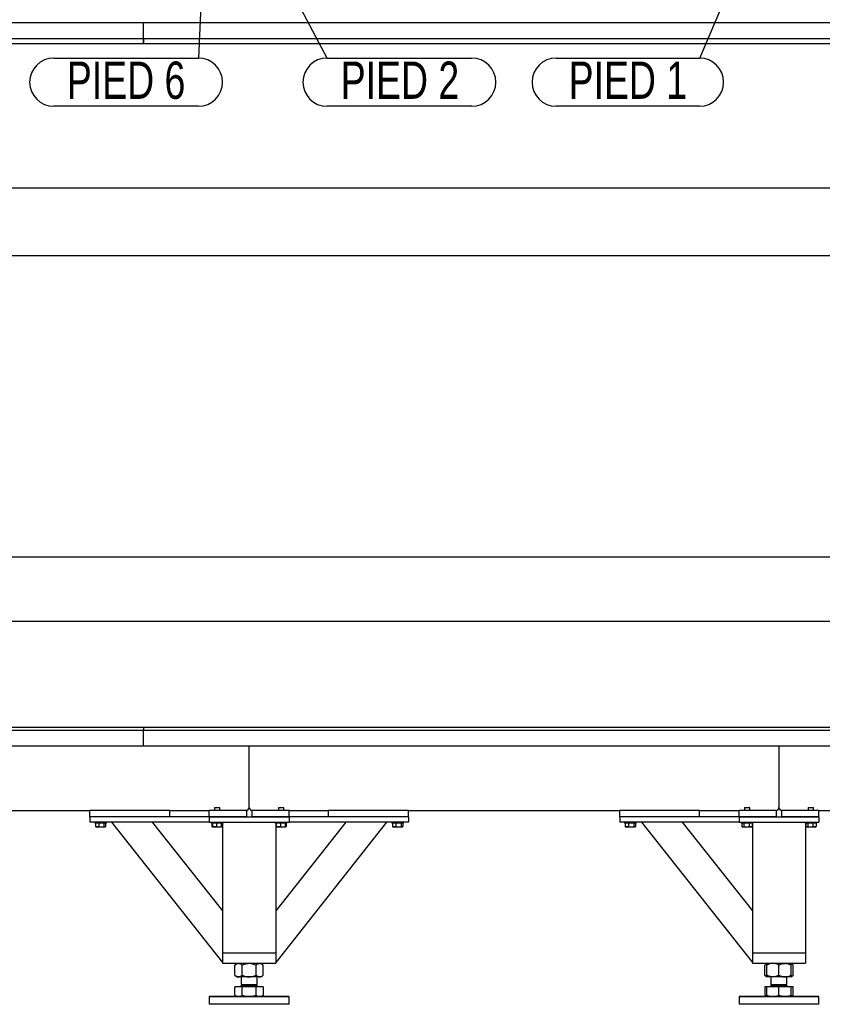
# Model space of a CAD drawing. Header units: millimetres. Extents: x 0 to 841, y 0 to 594.
# Tile 27 of 92: x 315 to 391, y 317 to 409. Entities that reach past the tile are written whole.
import ezdxf

# ---------------------------------------------------------------- set-up
doc = ezdxf.new("R2010")
doc.units = ezdxf.units.MM
doc.layers.add('COTES', color=1, linetype='Continuous')
doc.layers.add('NOTES', color=6, linetype='Continuous')
doc.layers.add('TRAIT-FORT', color=4, linetype='Continuous', lineweight=25)
doc.styles.add('SLDTEXTSTYLE0', font='TXT', dxfattribs={"width": 0.75})
doc.dimstyles.new('SLDDIMSTYLE0', dxfattribs={"dimtxt": 3, "dimasz": 2, "dimexe": 0, "dimexo": 0.0625, "dimgap": 0.75, "dimtad": 1, "dimdec": 0, "dimlfac": 20, "dimrnd": 1e-09, "dimzin": 12, "dimdsep": 46, "dimtxsty": 'SLDTEXTSTYLE0', "dimsah": 1, "dimcen": 0.09, "dimadec": 0, "dimazin": 3, "dimtfac": 1, "dimtdec": 0, "dimtofl": 0, "dimtmove": 0, "dimatfit": 3, "dimfxl": 1, "dimfrac": 2, "dimtolj": 1, "dimtzin": 12, "dimarcsym": 0})
doc.dimstyles.new('SLDDIMSTYLE3', dxfattribs={"dimtxt": 0.18, "dimasz": 1, "dimexe": 0, "dimexo": 0.0625, "dimgap": 0, "dimtad": 0, "dimtih": 1, "dimtoh": 1, "dimdec": 0, "dimrnd": 1e-09, "dimzin": 0, "dimdsep": 46, "dimtxsty": 'Standard', "dimblk1": 'DOT', "dimblk2": 'DOT', "dimsah": 1, "dimcen": 0.09, "dimadec": 0, "dimazin": 0, "dimtfac": 1, "dimtdec": 0, "dimtofl": 0, "dimtmove": 0, "dimatfit": 3, "dimldrblk": 'DOT', "dimfxl": 1, "dimfrac": 2, "dimtolj": 1, "dimtzin": 0, "dimarcsym": 0})

# ---------------------------------------------------------------- blocks, each defined once
blk = doc.blocks.new('_D_3')
at = {"layer": 'COTES', "color": 1, "transparency": 16777216}
for p, q in [((90.71, 343.214), (90.71, 353.764)), ((444.56, 343.214), (444.56, 353.764)), ((90.71, 352.764), (444.56, 352.764))]:
    blk.add_line(p, q, dxfattribs=at)
for points in [[(90.71, 352.764), (92.71, 352.264), (92.71, 353.264)], [(444.56, 352.764), (442.56, 353.264), (442.56, 352.264)]]:
    blk.add_solid(points, dxfattribs=at)
at = {"layer": 'COTES', "color": 1, "transparency": 16777216, "char_height": 3, "attachment_point": 1, "style": 'SLDTEXTSTYLE0'}
for s, insert in [('7077', (245.201, 356.631)), ('Ext. Ceinture Tube', (255.193, 356.631))]:
    blk.add_mtext(s, dxfattribs=dict(at, insert=insert))
blk = doc.blocks.new('_D_4')
at = {"layer": 'COTES', "color": 1, "transparency": 16777216}
for p, q in [((90.21, 343.764), (90.21, 359.764)), ((445.06, 343.514), (445.06, 359.764)), ((445.06, 358.764), (90.21, 358.764))]:
    blk.add_line(p, q, dxfattribs=at)
for points in [[(90.21, 358.764), (92.21, 358.264), (92.21, 359.264)], [(445.06, 358.764), (443.06, 359.264), (443.06, 358.264)]]:
    blk.add_solid(points, dxfattribs=at)
at = {"layer": 'COTES', "color": 1, "transparency": 16777216, "char_height": 3, "attachment_point": 1, "style": 'SLDTEXTSTYLE0'}
for s, insert in [('7097', (250.362, 362.631)), ('Ext. Plat 40x5', (260.354, 362.631))]:
    blk.add_mtext(s, dxfattribs=dict(at, insert=insert))
blk = doc.blocks.new('_D_6')
at = {"layer": 'COTES', "color": 1, "transparency": 16777216}
for p, q in [((438.21, 415.086), (438.21, 392.415)), ((97.06, 412.836), (97.06, 392.415)), ((438.21, 393.415), (97.06, 393.415))]:
    blk.add_line(p, q, dxfattribs=at)
for points in [[(97.06, 393.415), (99.06, 392.915), (99.06, 393.915)], [(438.21, 393.415), (436.21, 393.915), (436.21, 392.915)]]:
    blk.add_solid(points, dxfattribs=at)
at = {"layer": 'COTES', "color": 1, "transparency": 16777216, "insert": (263.201, 397.282), "char_height": 3, "attachment_point": 1, "style": 'SLDTEXTSTYLE0'}
blk.add_mtext('6823', dxfattribs=at)
blk = doc.blocks.new('_D_15')
at = {"layer": 'COTES', "color": 1, "transparency": 16777216}
for p, q in [((92.56, 408.336), (92.56, 386.093)), ((442.71, 408.336), (442.71, 386.093)), ((92.56, 387.093), (442.71, 387.093))]:
    blk.add_line(p, q, dxfattribs=at)
for points in [[(92.56, 387.093), (94.56, 386.593), (94.56, 387.593)], [(442.71, 387.093), (440.71, 387.593), (440.71, 386.593)]]:
    blk.add_solid(points, dxfattribs=at)
at = {"layer": 'COTES', "color": 1, "transparency": 16777216, "insert": (263.201, 390.961), "char_height": 3, "attachment_point": 1, "style": 'SLDTEXTSTYLE0'}
blk.add_mtext('7003', dxfattribs=at)
blk = doc.blocks.new('SW_NOTE_28')
at = {"layer": 'NOTES', "color": 0}
for p, q in [((-13.585, 0.046), (0, 0.046)), ((0, -4.482), (-13.585, -4.482))]:
    blk.add_line(p, q, dxfattribs=at)
for centre, start, end in [((-13.585, -2.218), 90, 270), ((0, -2.218), 270, 90)]:
    blk.add_arc(centre, 2.264, start, end, dxfattribs=at)
at = {"layer": 'NOTES', "color": 0, "insert": (-6.79, -0.285), "char_height": 3.5, "attachment_point": 2, "style": 'SLDTEXTSTYLE0'}
blk.add_mtext('PIED 6', dxfattribs=at)
blk = doc.blocks.new('_Dot')
at = {"color": 0, "linetype": 'ByBlock', "lineweight": -2}
blk.add_line((-0.5, 0), (-1, 0), dxfattribs=at)
at = {"color": 0, "linetype": 'ByBlock', "const_width": 0.5}
blk.add_lwpolyline([(-0.25, 0, 1), (0.25, 0, 1)], format="xyb", close=True, dxfattribs=at)
blk = doc.blocks.new('SW_NOTE_29')
at = {"layer": 'NOTES', "color": 0}
for p, q in [((0, 0.046), (13.585, 0.046)), ((13.585, -4.482), (0, -4.482))]:
    blk.add_line(p, q, dxfattribs=at)
for centre, start, end in [((0, -2.218), 90, 270), ((13.585, -2.218), 270, 90)]:
    blk.add_arc(centre, 2.264, start, end, dxfattribs=at)
at = {"layer": 'NOTES', "color": 0, "insert": (6.847, -0.285), "char_height": 3.5, "attachment_point": 2, "style": 'SLDTEXTSTYLE0'}
blk.add_mtext('PIED 2', dxfattribs=at)
blk = doc.blocks.new('SW_NOTE_30')
at = {"layer": 'NOTES', "color": 0}
for p, q in [((-13.459, 0.046), (0, 0.046)), ((0, -4.482), (-13.459, -4.482))]:
    blk.add_line(p, q, dxfattribs=at)
for centre, start, end in [((-13.459, -2.218), 90, 270), ((0, -2.218), 270, 90)]:
    blk.add_arc(centre, 2.264, start, end, dxfattribs=at)
at = {"layer": 'NOTES', "color": 0, "insert": (-6.724, -0.285), "char_height": 3.5, "attachment_point": 2, "style": 'SLDTEXTSTYLE0'}
blk.add_mtext('PIED 1', dxfattribs=at)

msp = doc.modelspace()

# ---------------------------------------------------------------- linework, layer by layer
at = {"layer": 'TRAIT-FORT', "color": 4, "linetype": 'Continuous', "lineweight": 25}
for p, q in [((217.06, 408.986), (327.059, 408.986)), ((327.059, 408.686), (327.059, 408.986)), ((327.059, 408.986), (327.06, 408.986)), ((327.06, 408.836), (327.059, 408.836)), ((327.06, 408.986), (437.059, 408.986)), ((327.06, 408.686), (327.06, 408.986)), ((327.059, 407.786), (327.059, 408.686)), ((327.059, 408.436), (327.06, 408.436)), ((327.06, 408.036), (327.059, 408.036)), ((327.06, 407.786), (327.06, 408.686)), ((217.06, 407.486), (327.059, 407.486)), ((327.034, 406.986), (217.06, 406.986)), ((327.034, 407.486), (327.034, 406.986)), ((327.059, 407.486), (327.059, 407.786)), ((327.059, 407.636), (327.06, 407.636)), ((327.059, 406.986), (327.059, 407.486)), ((437.009, 406.986), (327.059, 406.986)), ((327.06, 407.486), (327.06, 407.786)), ((327.06, 407.486), (437.059, 407.486)), ((327.034, 342.764), (217.06, 342.764)), ((217.06, 342.514), (327.034, 342.514)), ((327.034, 342.764), (327.034, 342.514)), ((327.059, 342.764), (327.034, 342.764)), ((327.059, 342.514), (327.034, 342.514)), ((327.059, 342.764), (327.059, 342.514)), ((437.009, 342.764), (327.059, 342.764)), ((327.059, 342.214), (327.059, 342.514)), ((327.059, 342.514), (437.009, 342.514)), ((327.059, 342.464), (327.06, 342.464)), ((327.06, 342.364), (327.059, 342.364)), ((327.06, 342.214), (327.06, 342.514)), ((327.059, 341.314), (327.059, 342.214)), ((327.059, 341.964), (327.06, 341.964)), ((327.06, 341.564), (327.059, 341.564)), ((327.059, 341.014), (327.059, 341.314)), ((327.06, 341.314), (327.06, 342.214)), ((327.06, 341.014), (327.06, 341.314)), ((327.059, 341.014), (217.06, 341.014)), ((327.059, 341.164), (327.06, 341.164)), ((437.059, 341.014), (327.06, 341.014)), ((336.96, 335.264), (336.96, 341.014)), ((386.71, 341.014), (386.71, 335.264)), ((310.81, 334.964), (322.01, 334.964)), ((322.01, 334.364), (322.01, 334.964)), ((329.51, 334.964), (322.01, 334.964)), ((329.51, 334.964), (333.21, 334.964)), ((329.51, 334.364), (329.51, 334.964)), ((336.71, 334.964), (333.21, 334.964)), ((333.21, 334.364), (333.21, 334.964)), ((333.745, 335.264), (333.71, 335.229)), ((333.71, 335.229), (333.71, 334.964)), ((334.21, 335.229), (333.71, 335.229)), ((333.745, 335.264), (334.175, 335.264)), ((334.21, 335.229), (334.175, 335.264)), ((334.21, 334.964), (334.21, 335.229)), ((336.71, 334.964), (336.71, 334.364)), ((337.21, 334.964), (337.21, 334.364)), ((340.71, 334.964), (337.21, 334.964)), ((339.745, 335.264), (339.71, 335.229)), ((339.71, 335.229), (339.71, 334.964)), ((340.21, 335.229), (339.71, 335.229)), ((339.745, 335.264), (340.175, 335.264)), ((340.21, 335.229), (340.175, 335.264)), ((340.21, 334.964), (340.21, 335.229)), ((340.71, 334.964), (344.41, 334.964)), ((340.71, 334.364), (340.71, 334.964)), ((351.91, 334.964), (344.41, 334.964)), ((344.41, 334.364), (344.41, 334.964)), ((351.91, 334.964), (371.76, 334.964)), ((351.91, 334.364), (351.91, 334.964)), ((379.26, 334.964), (371.76, 334.964)), ((371.76, 334.364), (371.76, 334.964)), ((379.26, 334.964), (382.96, 334.964)), ((379.26, 334.364), (379.26, 334.964)), ((382.96, 334.364), (382.96, 334.964)), ((386.46, 334.964), (382.96, 334.964)), ((383.495, 335.264), (383.46, 335.229)), ((383.46, 335.229), (383.46, 334.964)), ((383.679, 335.229), (383.46, 335.229)), ((383.495, 335.264), (383.683, 335.264)), ((383.96, 335.229), (383.679, 335.229)), ((383.683, 335.264), (383.925, 335.264)), ((383.96, 335.229), (383.925, 335.264)), ((383.96, 334.964), (383.96, 335.229)), ((386.46, 334.964), (386.46, 334.364)), ((386.96, 334.964), (386.96, 334.364)), ((390.46, 334.964), (386.96, 334.964)), ((389.495, 335.264), (389.46, 335.229)), ((389.46, 335.229), (389.46, 334.964)), ((389.679, 335.229), (389.46, 335.229)), ((389.495, 335.264), (389.683, 335.264)), ((389.96, 335.229), (389.679, 335.229)), ((389.683, 335.264), (389.925, 335.264)), ((389.96, 335.229), (389.925, 335.264)), ((389.96, 334.964), (389.96, 335.229)), ((390.46, 334.964), (422.01, 334.964)), ((390.46, 334.364), (390.46, 334.964)), ((322.01, 334.364), (322.01, 333.864)), ((333.21, 334.364), (322.01, 334.364)), ((329.51, 334.364), (322.01, 334.364)), ((333.21, 334.364), (340.71, 334.364)), ((333.21, 334.364), (333.21, 333.864)), ((336.71, 334.364), (333.21, 334.364)), ((340.71, 334.364), (337.21, 334.364)), ((351.91, 334.364), (340.71, 334.364)), ((340.71, 334.364), (340.71, 333.864)), ((351.91, 334.364), (344.41, 334.364)), ((351.91, 334.364), (351.91, 333.864)), ((371.76, 334.364), (371.76, 333.864)), ((382.96, 334.364), (371.76, 334.364)), ((379.26, 334.364), (371.76, 334.364)), ((382.96, 334.364), (390.46, 334.364)), ((382.96, 334.364), (382.96, 333.864)), ((386.46, 334.364), (382.96, 334.364)), ((390.46, 334.364), (386.96, 334.364)), ((390.46, 334.364), (390.46, 333.864)), ((333.21, 333.864), (322.01, 333.864)), ((322.46, 333.864), (322.46, 333.764)), ((323.56, 333.764), (322.46, 333.764)), ((322.527, 333.764), (322.527, 333.464)), ((322.527, 333.464), (322.56, 333.445)), ((322.559, 333.441), (322.606, 333.414)), ((323.39, 333.414), (322.606, 333.414)), ((322.846, 333.764), (322.846, 333.464)), ((323.328, 333.764), (323.328, 333.464)), ((323.414, 333.414), (323.39, 333.414)), ((323.414, 333.414), (323.461, 333.441)), ((323.492, 333.764), (323.492, 333.464)), ((323.56, 333.764), (323.56, 333.864)), ((324.048, 333.864), (334.46, 320.695)), ((327.872, 333.864), (334.46, 325.532)), ((333.21, 333.864), (340.71, 333.864)), ((333.41, 333.864), (333.41, 333.764)), ((333.452, 333.764), (333.41, 333.764)), ((334.51, 333.764), (333.452, 333.764)), ((333.473, 333.764), (333.473, 333.464)), ((333.497, 333.447), (333.532, 333.428)), ((333.508, 333.764), (333.508, 333.464)), ((333.532, 333.428), (333.556, 333.414)), ((334.364, 333.414), (333.556, 333.414)), ((333.899, 333.764), (333.899, 333.464)), ((334.351, 333.764), (334.351, 333.464)), ((334.364, 333.414), (334.388, 333.428)), ((334.388, 333.428), (334.422, 333.447)), ((334.447, 333.464), (334.401, 333.447)), ((334.412, 333.764), (334.412, 333.464)), ((334.447, 333.464), (334.421, 333.449)), ((334.447, 333.764), (334.447, 333.464)), ((334.46, 333.764), (334.46, 321.614)), ((334.51, 333.764), (334.51, 333.864)), ((339.41, 333.864), (339.41, 333.764)), ((339.452, 333.764), (339.41, 333.764)), ((340.51, 333.764), (339.452, 333.764)), ((349.872, 333.864), (339.46, 320.695)), ((346.048, 333.864), (339.46, 325.532)), ((339.46, 333.764), (339.46, 321.614)), ((339.473, 333.764), (339.473, 333.464)), ((339.497, 333.447), (339.532, 333.428)), ((339.508, 333.764), (339.508, 333.464)), ((339.532, 333.428), (339.556, 333.414)), ((340.364, 333.414), (339.556, 333.414)), ((339.899, 333.764), (339.899, 333.464)), ((340.351, 333.764), (340.351, 333.464)), ((340.364, 333.414), (340.388, 333.428)), ((340.388, 333.428), (340.422, 333.447)), ((340.447, 333.464), (340.401, 333.447)), ((340.412, 333.764), (340.412, 333.464)), ((340.447, 333.464), (340.421, 333.449)), ((340.447, 333.764), (340.447, 333.464)), ((340.51, 333.764), (340.51, 333.864)), ((351.91, 333.864), (340.71, 333.864)), ((350.36, 333.864), (350.36, 333.764)), ((350.368, 333.764), (350.36, 333.764)), ((351.46, 333.764), (350.368, 333.764)), ((350.427, 333.764), (350.427, 333.464)), ((350.459, 333.441), (350.506, 333.414)), ((351.314, 333.414), (350.506, 333.414)), ((350.746, 333.764), (350.746, 333.464)), ((351.228, 333.764), (351.228, 333.464)), ((351.314, 333.414), (351.361, 333.441)), ((351.392, 333.764), (351.392, 333.464)), ((351.46, 333.764), (351.46, 333.864)), ((382.96, 333.864), (371.76, 333.864)), ((372.21, 333.864), (372.21, 333.764)), ((373.31, 333.764), (372.21, 333.764)), ((372.277, 333.764), (372.277, 333.464)), ((372.277, 333.464), (372.31, 333.445)), ((372.309, 333.441), (372.356, 333.414)), ((373.14, 333.414), (372.356, 333.414)), ((372.596, 333.764), (372.596, 333.464)), ((373.078, 333.764), (373.078, 333.464)), ((373.164, 333.414), (373.14, 333.414)), ((373.164, 333.414), (373.211, 333.441)), ((373.242, 333.764), (373.242, 333.464)), ((373.31, 333.764), (373.31, 333.864)), ((373.798, 333.864), (384.21, 320.695)), ((377.622, 333.864), (384.21, 325.532)), ((382.96, 333.864), (390.46, 333.864)), ((383.16, 333.864), (383.16, 333.764)), ((383.921, 333.764), (383.16, 333.764)), ((383.223, 333.764), (383.223, 333.464)), ((383.247, 333.447), (383.306, 333.414)), ((383.66, 333.414), (383.306, 333.414)), ((383.414, 333.764), (383.414, 333.464)), ((384.114, 333.414), (383.66, 333.414)), ((383.901, 333.764), (383.901, 333.464)), ((384.26, 333.764), (383.921, 333.764)), ((384.114, 333.414), (384.172, 333.447)), ((384.197, 333.464), (384.171, 333.449)), ((384.197, 333.764), (384.197, 333.464)), ((384.21, 333.764), (384.21, 321.614)), ((384.26, 333.764), (384.26, 333.864)), ((389.16, 333.864), (389.16, 333.764)), ((389.921, 333.764), (389.16, 333.764)), ((389.21, 333.764), (389.21, 321.614)), ((389.223, 333.764), (389.223, 333.464)), ((389.247, 333.447), (389.306, 333.414)), ((389.66, 333.414), (389.306, 333.414)), ((389.414, 333.764), (389.414, 333.464)), ((390.114, 333.414), (389.66, 333.414)), ((389.901, 333.764), (389.901, 333.464)), ((390.26, 333.764), (389.921, 333.764)), ((390.114, 333.414), (390.172, 333.447)), ((390.197, 333.464), (390.171, 333.449)), ((390.197, 333.764), (390.197, 333.464)), ((390.26, 333.764), (390.26, 333.864)), ((334.46, 321.614), (334.46, 320.614)), ((334.46, 321.614), (339.46, 321.614)), ((334.76, 321.614), (339.16, 321.614)), ((339.46, 321.614), (339.46, 320.614)), ((384.21, 321.614), (384.21, 320.614)), ((384.21, 321.614), (389.21, 321.614)), ((384.51, 321.614), (388.91, 321.614)), ((389.21, 321.614), (389.21, 320.614)), ((334.46, 320.614), (339.46, 320.614)), ((335.81, 320.614), (335.632, 320.436)), ((335.632, 319.511), (335.632, 320.436)), ((336.296, 319.511), (336.296, 320.436)), ((337.624, 319.511), (337.624, 320.436)), ((338.288, 320.436), (338.11, 320.614)), ((338.288, 319.511), (338.288, 320.436)), ((384.21, 320.614), (389.21, 320.614)), ((385.56, 320.614), (385.382, 320.436)), ((385.382, 319.511), (385.382, 320.436)), ((385.56, 319.511), (385.56, 320.436)), ((386.71, 319.511), (386.71, 320.436)), ((388.038, 320.436), (387.86, 320.614)), ((387.86, 319.511), (387.86, 320.436)), ((388.038, 319.511), (388.038, 320.436)), ((335.632, 319.511), (335.81, 319.334)), ((335.964, 319.334), (335.81, 319.334)), ((336.96, 319.334), (335.964, 319.334)), ((336.21, 319.334), (336.21, 318.624)), ((337.956, 319.334), (336.96, 319.334)), ((337.71, 318.624), (337.71, 319.334)), ((338.11, 319.334), (337.956, 319.334)), ((338.11, 319.334), (338.288, 319.511)), ((385.382, 319.511), (385.56, 319.334)), ((386.135, 319.334), (385.56, 319.334)), ((385.96, 319.334), (385.96, 318.624)), ((387.285, 319.334), (386.135, 319.334)), ((387.86, 319.334), (387.285, 319.334)), ((387.46, 318.624), (387.46, 319.334)), ((387.86, 319.334), (388.038, 319.511)), ((335.632, 317.616), (335.632, 318.409)), ((336.296, 318.409), (335.632, 318.409)), ((335.892, 318.444), (335.857, 318.409)), ((335.892, 318.449), (335.892, 318.444)), ((335.892, 318.449), (337.884, 318.449)), ((335.892, 318.444), (337.884, 318.444)), ((336.305, 318.624), (336.21, 318.529)), ((336.21, 318.624), (337.609, 318.624)), ((336.21, 318.529), (336.21, 318.499)), ((336.21, 318.529), (337.71, 318.529)), ((336.296, 317.616), (336.296, 318.409)), ((337.624, 318.409), (336.296, 318.409)), ((337.609, 318.624), (337.71, 318.624)), ((337.71, 318.529), (337.615, 318.624)), ((337.624, 317.616), (337.624, 318.409)), ((338.288, 318.409), (337.624, 318.409)), ((337.71, 318.499), (337.71, 318.529)), ((337.884, 318.449), (338.027, 318.449)), ((337.884, 318.444), (338.027, 318.444)), ((338.027, 318.444), (338.027, 318.449)), ((338.062, 318.409), (338.027, 318.444)), ((338.288, 318.409), (338.288, 317.616)), ((385.382, 318.409), (385.382, 317.616)), ((385.56, 318.409), (385.382, 318.409)), ((385.56, 317.616), (385.56, 318.409)), ((386.71, 318.409), (385.56, 318.409)), ((385.642, 318.444), (385.607, 318.409)), ((385.642, 318.449), (385.642, 318.444)), ((385.642, 318.449), (387.777, 318.449)), ((385.642, 318.444), (387.777, 318.444)), ((386.055, 318.624), (385.96, 318.529)), ((385.96, 318.624), (387.46, 318.624)), ((385.96, 318.529), (385.96, 318.499)), ((385.96, 318.529), (387.46, 318.529)), ((386.71, 317.616), (386.71, 318.409)), ((387.86, 318.409), (386.71, 318.409)), ((387.46, 318.529), (387.365, 318.624)), ((387.46, 318.499), (387.46, 318.529)), ((387.777, 318.444), (387.777, 318.449)), ((387.812, 318.409), (387.777, 318.444)), ((387.86, 317.616), (387.86, 318.409)), ((388.038, 318.409), (387.86, 318.409)), ((388.038, 317.616), (388.038, 318.409)), ((333.26, 317.514), (333.21, 317.464)), ((333.21, 317.464), (333.21, 316.764)), ((340.71, 317.464), (333.21, 317.464)), ((333.26, 317.514), (340.66, 317.514)), ((335.632, 317.616), (335.81, 317.514)), ((338.11, 317.514), (338.288, 317.616)), ((340.71, 317.464), (340.66, 317.514)), ((340.71, 316.764), (340.71, 317.464)), ((383.01, 317.514), (382.96, 317.464)), ((382.96, 317.464), (382.96, 316.764)), ((385.866, 317.464), (382.96, 317.464)), ((383.01, 317.514), (385.877, 317.514)), ((385.382, 317.616), (385.56, 317.514)), ((390.46, 317.464), (385.866, 317.464)), ((385.877, 317.514), (390.41, 317.514)), ((387.86, 317.514), (388.038, 317.616)), ((390.46, 317.464), (390.41, 317.514)), ((390.46, 316.764), (390.46, 317.464)), ((340.614, 316.764), (333.21, 316.764)), ((340.71, 316.764), (340.614, 316.764)), ((390.46, 316.764), (382.96, 316.764))]:
    msp.add_line(p, q, dxfattribs=at)
for centre, radius, start, end in [((336.66, 335.264), 0.3, 270, 0), ((337.26, 335.264), 0.3, 180, 270), ((386.41, 335.264), 0.3, 270, 0), ((387.01, 335.264), 0.3, 180, 270), ((336.16, 318.499), 0.05, 270, 360), ((337.76, 318.499), 0.05, 180, 270), ((385.91, 318.499), 0.05, 270, 360), ((387.51, 318.499), 0.05, 180, 270)]:
    msp.add_arc(centre, radius, start, end, dxfattribs=at)
for points, knots in [([(322.846, 333.464), (322.818, 333.453), (322.762, 333.431), (322.679, 333.423), (322.6, 333.434), (322.552, 333.454), (322.527, 333.464)], [0, 0, 0, 0, 0.264605, 0.534948, 0.765343, 1, 1, 1, 1]), ([(322.846, 333.464), (322.888, 333.453), (322.972, 333.431), (323.098, 333.423), (323.218, 333.434), (323.291, 333.454), (323.328, 333.464)], [0, 0, 0, 0, 0.2646049, 0.5349477, 0.7653431, 1, 1, 1, 1]), ([(323.328, 333.464), (323.339, 333.456), (323.359, 333.439), (323.395, 333.425), (323.434, 333.425), (323.465, 333.442), (323.484, 333.457), (323.49, 333.461), (323.492, 333.464)], [0, 0, 0, 0, 0.192003, 0.385859, 0.637822, 0.896593, 0.948284, 1, 1, 1, 1]), ([(333.473, 333.464), (333.489, 333.451), (333.51, 333.436), (333.532, 333.433), (333.536, 333.433)], [0, 0, 0, 0, 0.794178, 1, 1, 1, 1]), ([(333.532, 333.429), (333.531, 333.429), (333.525, 333.429), (333.518, 333.442), (333.511, 333.457), (333.509, 333.461), (333.508, 333.464)], [0, 0, 0, 0, 0.082236, 0.737966, 0.86895, 1, 1, 1, 1]), ([(333.899, 333.464), (333.865, 333.453), (333.797, 333.431), (333.695, 333.423), (333.598, 333.434), (333.538, 333.454), (333.508, 333.464)], [0, 0, 0, 0, 0.264605, 0.534948, 0.765343, 1, 1, 1, 1]), ([(333.899, 333.464), (333.938, 333.453), (334.018, 333.431), (334.135, 333.423), (334.248, 333.434), (334.317, 333.454), (334.351, 333.464)], [0, 0, 0, 0, 0.264605, 0.534948, 0.765343, 1, 1, 1, 1]), ([(334.412, 333.464), (334.404, 333.449), (334.391, 333.423), (334.373, 333.426), (334.36, 333.443), (334.353, 333.459), (334.351, 333.464)], [0, 0, 0, 0, 0.385549, 0.637642, 0.896546, 1, 1, 1, 1]), ([(339.473, 333.464), (339.489, 333.451), (339.509, 333.436), (339.53, 333.434), (339.534, 333.433)], [0, 0, 0, 0, 0.826825, 1, 1, 1, 1]), ([(339.532, 333.429), (339.531, 333.429), (339.525, 333.429), (339.518, 333.442), (339.511, 333.457), (339.509, 333.461), (339.508, 333.464)], [0, 0, 0, 0, 0.082236, 0.737966, 0.86895, 1, 1, 1, 1]), ([(339.899, 333.464), (339.865, 333.453), (339.797, 333.431), (339.695, 333.423), (339.598, 333.434), (339.538, 333.454), (339.508, 333.464)], [0, 0, 0, 0, 0.264605, 0.534948, 0.765343, 1, 1, 1, 1]), ([(339.899, 333.464), (339.938, 333.453), (340.018, 333.431), (340.135, 333.423), (340.248, 333.434), (340.317, 333.454), (340.351, 333.464)], [0, 0, 0, 0, 0.264605, 0.534948, 0.765343, 1, 1, 1, 1]), ([(340.412, 333.464), (340.404, 333.449), (340.391, 333.423), (340.373, 333.426), (340.36, 333.443), (340.353, 333.459), (340.351, 333.464)], [0, 0, 0, 0, 0.385549, 0.637642, 0.896546, 1, 1, 1, 1]), ([(350.459, 333.443), (350.454, 333.445), (350.446, 333.448), (350.436, 333.457), (350.43, 333.461), (350.427, 333.464)], [0, 0, 0, 0, 0.479187, 0.739528, 1, 1, 1, 1]), ([(350.746, 333.464), (350.718, 333.453), (350.662, 333.431), (350.579, 333.423), (350.5, 333.434), (350.452, 333.454), (350.427, 333.464)], [0, 0, 0, 0, 0.264605, 0.534948, 0.765343, 1, 1, 1, 1]), ([(350.746, 333.464), (350.788, 333.453), (350.872, 333.431), (350.998, 333.423), (351.118, 333.434), (351.191, 333.454), (351.228, 333.464)], [0, 0, 0, 0, 0.264605, 0.534948, 0.765343, 1, 1, 1, 1]), ([(351.392, 333.464), (351.372, 333.449), (351.337, 333.423), (351.287, 333.426), (351.253, 333.443), (351.234, 333.459), (351.228, 333.464)], [0, 0, 0, 0, 0.385549, 0.637642, 0.896546, 1, 1, 1, 1]), ([(372.596, 333.464), (372.568, 333.453), (372.512, 333.431), (372.429, 333.423), (372.35, 333.434), (372.302, 333.454), (372.277, 333.464)], [0, 0, 0, 0, 0.264605, 0.534948, 0.765343, 1, 1, 1, 1]), ([(372.596, 333.464), (372.638, 333.453), (372.722, 333.431), (372.848, 333.423), (372.968, 333.434), (373.041, 333.454), (373.078, 333.464)], [0, 0, 0, 0, 0.264605, 0.534948, 0.765343, 1, 1, 1, 1]), ([(373.078, 333.464), (373.089, 333.456), (373.109, 333.439), (373.145, 333.425), (373.184, 333.425), (373.215, 333.442), (373.234, 333.457), (373.24, 333.461), (373.242, 333.464)], [0, 0, 0, 0, 0.192003, 0.385859, 0.637822, 0.896593, 0.948284, 1, 1, 1, 1]), ([(383.223, 333.464), (383.239, 333.453), (383.273, 333.431), (383.323, 333.423), (383.37, 333.434), (383.399, 333.454), (383.414, 333.464)], [0, 0, 0, 0, 0.264605, 0.534948, 0.765343, 1, 1, 1, 1]), ([(383.414, 333.464), (383.444, 333.456), (383.506, 333.439), (383.61, 333.425), (383.727, 333.425), (383.818, 333.442), (383.876, 333.457), (383.893, 333.461), (383.901, 333.464)], [0, 0, 0, 0, 0.192003, 0.385859, 0.637822, 0.896593, 0.948284, 1, 1, 1, 1]), ([(384.197, 333.464), (384.171, 333.453), (384.119, 333.431), (384.042, 333.423), (383.969, 333.434), (383.924, 333.454), (383.901, 333.464)], [0, 0, 0, 0, 0.264605, 0.534948, 0.765343, 1, 1, 1, 1]), ([(389.223, 333.464), (389.239, 333.453), (389.273, 333.431), (389.323, 333.423), (389.37, 333.434), (389.399, 333.454), (389.414, 333.464)], [0, 0, 0, 0, 0.264605, 0.534948, 0.765343, 1, 1, 1, 1]), ([(389.414, 333.464), (389.444, 333.456), (389.506, 333.439), (389.61, 333.425), (389.727, 333.425), (389.818, 333.442), (389.876, 333.457), (389.893, 333.461), (389.901, 333.464)], [0, 0, 0, 0, 0.192003, 0.385859, 0.637822, 0.896593, 0.948284, 1, 1, 1, 1]), ([(390.197, 333.464), (390.171, 333.453), (390.119, 333.431), (390.042, 333.423), (389.969, 333.434), (389.924, 333.454), (389.901, 333.464)], [0, 0, 0, 0, 0.264605, 0.534948, 0.765343, 1, 1, 1, 1]), ([(335.632, 320.436), (335.677, 320.477), (335.746, 320.541), (335.845, 320.592), (335.91, 320.611), (335.95, 320.613), (335.964, 320.614)], [0, 0, 0, 0, 0.432051, 0.655927, 0.879652, 1, 1, 1, 1]), ([(335.964, 320.614), (335.993, 320.611), (336.051, 320.606), (336.136, 320.566), (336.218, 320.51), (336.27, 320.46), (336.296, 320.436)], [0, 0, 0, 0, 0.249578, 0.504364, 0.751047, 1, 1, 1, 1]), ([(336.296, 320.436), (336.374, 320.472), (336.517, 320.538), (336.741, 320.601), (336.886, 320.609), (336.96, 320.614)], [0, 0, 0, 0, 0.370774, 0.681182, 1, 1, 1, 1]), ([(336.96, 320.614), (336.971, 320.613), (337.064, 320.613), (337.241, 320.587), (337.451, 320.518), (337.575, 320.459), (337.624, 320.436)], [0, 0, 0, 0, 0.0504, 0.402614, 0.767588, 1, 1, 1, 1]), ([(337.624, 320.436), (337.669, 320.477), (337.738, 320.541), (337.837, 320.592), (337.902, 320.611), (337.942, 320.613), (337.956, 320.614)], [0, 0, 0, 0, 0.432051, 0.655927, 0.879652, 1, 1, 1, 1]), ([(337.956, 320.614), (337.985, 320.611), (338.043, 320.606), (338.128, 320.566), (338.21, 320.51), (338.262, 320.46), (338.288, 320.436)], [0, 0, 0, 0, 0.249578, 0.504364, 0.751047, 1, 1, 1, 1]), ([(385.56, 320.571), (385.554, 320.568), (385.52, 320.554), (385.46, 320.508), (385.408, 320.46), (385.382, 320.436)], [0, 0, 0, 0, 0.0992336, 0.5475538, 1, 1, 1, 1]), ([(386.135, 320.614), (386.085, 320.611), (385.984, 320.606), (385.837, 320.566), (385.695, 320.51), (385.605, 320.46), (385.56, 320.436)], [0, 0, 0, 0, 0.249578, 0.504364, 0.751047, 1, 1, 1, 1]), ([(385.56, 320.436), (385.56, 320.472), (385.56, 320.538), (385.56, 320.601), (385.56, 320.609), (385.56, 320.614)], [0, 0, 0, 0, 0.370774, 0.681182, 1, 1, 1, 1]), ([(386.71, 320.436), (386.631, 320.477), (386.511, 320.541), (386.341, 320.592), (386.228, 320.611), (386.159, 320.613), (386.135, 320.614)], [0, 0, 0, 0, 0.4320507, 0.6559271, 0.8796519, 1, 1, 1, 1]), ([(386.71, 320.436), (386.789, 320.477), (386.908, 320.541), (387.079, 320.592), (387.192, 320.611), (387.261, 320.613), (387.285, 320.614)], [0, 0, 0, 0, 0.432051, 0.655927, 0.879652, 1, 1, 1, 1]), ([(387.285, 320.614), (387.335, 320.611), (387.436, 320.606), (387.583, 320.566), (387.725, 320.51), (387.815, 320.46), (387.86, 320.436)], [0, 0, 0, 0, 0.249578, 0.504364, 0.751047, 1, 1, 1, 1]), ([(387.86, 320.436), (387.86, 320.472), (387.86, 320.538), (387.86, 320.601), (387.86, 320.609), (387.86, 320.614)], [0, 0, 0, 0, 0.370774, 0.681182, 1, 1, 1, 1]), ([(388.038, 320.436), (387.992, 320.479), (387.935, 320.534), (387.873, 320.564), (387.86, 320.571)], [0, 0, 0, 0, 0.785715, 1, 1, 1, 1]), ([(335.632, 319.511), (335.677, 319.47), (335.746, 319.406), (335.845, 319.355), (335.91, 319.336), (335.95, 319.334), (335.964, 319.334)], [0, 0, 0, 0, 0.432051, 0.655927, 0.879652, 1, 1, 1, 1]), ([(335.964, 319.334), (335.993, 319.336), (336.051, 319.341), (336.136, 319.381), (336.218, 319.437), (336.27, 319.487), (336.296, 319.511)], [0, 0, 0, 0, 0.249578, 0.504364, 0.751047, 1, 1, 1, 1]), ([(336.296, 319.511), (336.374, 319.476), (336.517, 319.41), (336.741, 319.346), (336.886, 319.338), (336.96, 319.334)], [0, 0, 0, 0, 0.370774, 0.681182, 1, 1, 1, 1]), ([(336.96, 319.334), (336.971, 319.334), (337.064, 319.335), (337.241, 319.36), (337.451, 319.429), (337.575, 319.488), (337.624, 319.511)], [0, 0, 0, 0, 0.0504, 0.402614, 0.767588, 1, 1, 1, 1]), ([(337.624, 319.511), (337.669, 319.47), (337.738, 319.406), (337.837, 319.355), (337.902, 319.336), (337.942, 319.334), (337.956, 319.334)], [0, 0, 0, 0, 0.432051, 0.655927, 0.879652, 1, 1, 1, 1]), ([(337.956, 319.334), (337.985, 319.336), (338.043, 319.341), (338.128, 319.381), (338.21, 319.437), (338.262, 319.487), (338.288, 319.511)], [0, 0, 0, 0, 0.2495779, 0.5043641, 0.7510469, 1, 1, 1, 1]), ([(385.56, 319.376), (385.554, 319.379), (385.52, 319.393), (385.46, 319.439), (385.408, 319.487), (385.382, 319.511)], [0, 0, 0, 0, 0.0992336, 0.5475538, 1, 1, 1, 1]), ([(386.135, 319.334), (386.085, 319.336), (385.984, 319.341), (385.837, 319.381), (385.695, 319.437), (385.605, 319.487), (385.56, 319.511)], [0, 0, 0, 0, 0.249578, 0.504364, 0.751047, 1, 1, 1, 1]), ([(385.56, 319.511), (385.56, 319.476), (385.56, 319.41), (385.56, 319.346), (385.56, 319.338), (385.56, 319.334)], [0, 0, 0, 0, 0.3707742, 0.6811819, 1, 1, 1, 1]), ([(386.71, 319.511), (386.631, 319.47), (386.511, 319.406), (386.341, 319.355), (386.228, 319.336), (386.159, 319.334), (386.135, 319.334)], [0, 0, 0, 0, 0.432051, 0.655927, 0.879652, 1, 1, 1, 1]), ([(386.71, 319.511), (386.789, 319.47), (386.908, 319.406), (387.079, 319.355), (387.192, 319.336), (387.261, 319.334), (387.285, 319.334)], [0, 0, 0, 0, 0.432051, 0.655927, 0.879652, 1, 1, 1, 1]), ([(387.285, 319.334), (387.335, 319.336), (387.436, 319.341), (387.583, 319.381), (387.725, 319.437), (387.815, 319.487), (387.86, 319.511)], [0, 0, 0, 0, 0.249578, 0.504364, 0.751047, 1, 1, 1, 1]), ([(387.86, 319.511), (387.86, 319.476), (387.86, 319.41), (387.86, 319.346), (387.86, 319.338), (387.86, 319.334)], [0, 0, 0, 0, 0.370774, 0.681182, 1, 1, 1, 1]), ([(388.038, 319.511), (387.992, 319.468), (387.935, 319.413), (387.873, 319.383), (387.86, 319.376)], [0, 0, 0, 0, 0.785715, 1, 1, 1, 1]), ([(335.632, 317.616), (335.686, 317.588), (335.795, 317.53), (335.907, 317.519), (335.964, 317.514)], [0, 0, 0, 0, 0.495458, 1, 1, 1, 1]), ([(335.964, 317.514), (336.02, 317.519), (336.132, 317.529), (336.241, 317.587), (336.296, 317.616)], [0, 0, 0, 0, 0.494511, 1, 1, 1, 1]), ([(336.296, 317.616), (336.404, 317.588), (336.621, 317.53), (336.846, 317.519), (336.96, 317.514)], [0, 0, 0, 0, 0.495458, 1, 1, 1, 1]), ([(336.96, 317.514), (337.071, 317.519), (337.296, 317.529), (337.514, 317.587), (337.624, 317.616)], [0, 0, 0, 0, 0.494511, 1, 1, 1, 1]), ([(337.624, 317.616), (337.678, 317.588), (337.787, 317.53), (337.899, 317.519), (337.956, 317.514)], [0, 0, 0, 0, 0.495458, 1, 1, 1, 1]), ([(337.956, 317.514), (338.011, 317.519), (338.124, 317.529), (338.233, 317.587), (338.288, 317.616)], [0, 0, 0, 0, 0.494511, 1, 1, 1, 1]), ([(385.382, 317.616), (385.436, 317.584), (385.494, 317.549), (385.555, 317.54), (385.56, 317.539)], [0, 0, 0, 0, 0.915938, 1, 1, 1, 1]), ([(385.56, 317.616), (385.653, 317.588), (385.842, 317.53), (386.037, 317.519), (386.135, 317.514)], [0, 0, 0, 0, 0.495458, 1, 1, 1, 1]), ([(385.56, 317.514), (385.56, 317.519), (385.56, 317.529), (385.56, 317.587), (385.56, 317.616)], [0, 0, 0, 0, 0.494511, 1, 1, 1, 1]), ([(386.135, 317.514), (386.231, 317.519), (386.426, 317.529), (386.615, 317.587), (386.71, 317.616)], [0, 0, 0, 0, 0.494511, 1, 1, 1, 1]), ([(386.71, 317.616), (386.803, 317.588), (386.992, 317.53), (387.187, 317.519), (387.285, 317.514)], [0, 0, 0, 0, 0.495458, 1, 1, 1, 1]), ([(387.285, 317.514), (387.381, 317.519), (387.576, 317.529), (387.765, 317.587), (387.86, 317.616)], [0, 0, 0, 0, 0.4945107, 1, 1, 1, 1]), ([(387.86, 317.616), (387.86, 317.588), (387.86, 317.53), (387.86, 317.519), (387.86, 317.514)], [0, 0, 0, 0, 0.495458, 1, 1, 1, 1]), ([(387.86, 317.539), (387.864, 317.539), (387.924, 317.549), (387.983, 317.584), (388.038, 317.616)], [0, 0, 0, 0, 0.065628, 1, 1, 1, 1])]:
    msp.add_open_spline(points, degree=3, knots=knots, dxfattribs=at)

# ---------------------------------------------------------------- block references
at = {"layer": 'NOTES', "color": 211}
for name, p in [('SW_NOTE_28', (332.201, 405.606)), ('SW_NOTE_29', (344.277, 405.606)), ('SW_NOTE_30', (379.245, 405.606))]:
    msp.add_blockref(name, p, dxfattribs=at)

# ---------------------------------------------------------------- dimensions: what is measured, and where the dimension line sits
at = {"layer": 'COTES', "color": 1}
for base, p1, p2, picture, middle in [((97.06, 393.415), (438.21, 416.086), (97.06, 413.836), '_D_6', (267.635, 393.415)), ((442.71, 387.093), (92.56, 409.336), (442.71, 409.336), '_D_15', (267.635, 387.093))]:
    dim = msp.add_linear_dim(base=base, p1=p1, p2=p2, dimstyle='SLDDIMSTYLE0', dxfattribs=at)
    dim.commit()
    dim.dimension.update_dxf_attribs({"geometry": picture, "text_midpoint": middle, "dimtype": 160})
for base, p1, p2, text, picture, middle in [((90.21, 358.764), (445.06, 342.514), (90.21, 342.764), '<> Ext. Plat 40x5', '_D_4', (267.635, 358.764)), ((444.56, 352.764), (90.71, 342.214), (444.56, 342.214), '<> Ext. Ceinture Tube', '_D_3', (267.635, 352.764))]:
    dim = msp.add_linear_dim(base=base, p1=p1, p2=p2, text=text, dimstyle='SLDDIMSTYLE0', dxfattribs=at)
    dim.commit()
    dim.dimension.update_dxf_attribs({"geometry": picture, "text_midpoint": middle, "dimtype": 160})

# ---------------------------------------------------------------- leaders
at = {"layer": 'NOTES', "color": 211}
for points in [[(333.577, 435.078), (332.201, 405.606)], [(390.112, 427.714), (395.597, 405.606)], [(383.204, 414.978), (379.245, 405.606)], [(340.405, 412.945), (344.277, 405.606)]]:
    msp.add_leader(points, dimstyle='SLDDIMSTYLE3', dxfattribs=at)

doc.saveas('drawing.dxf')
